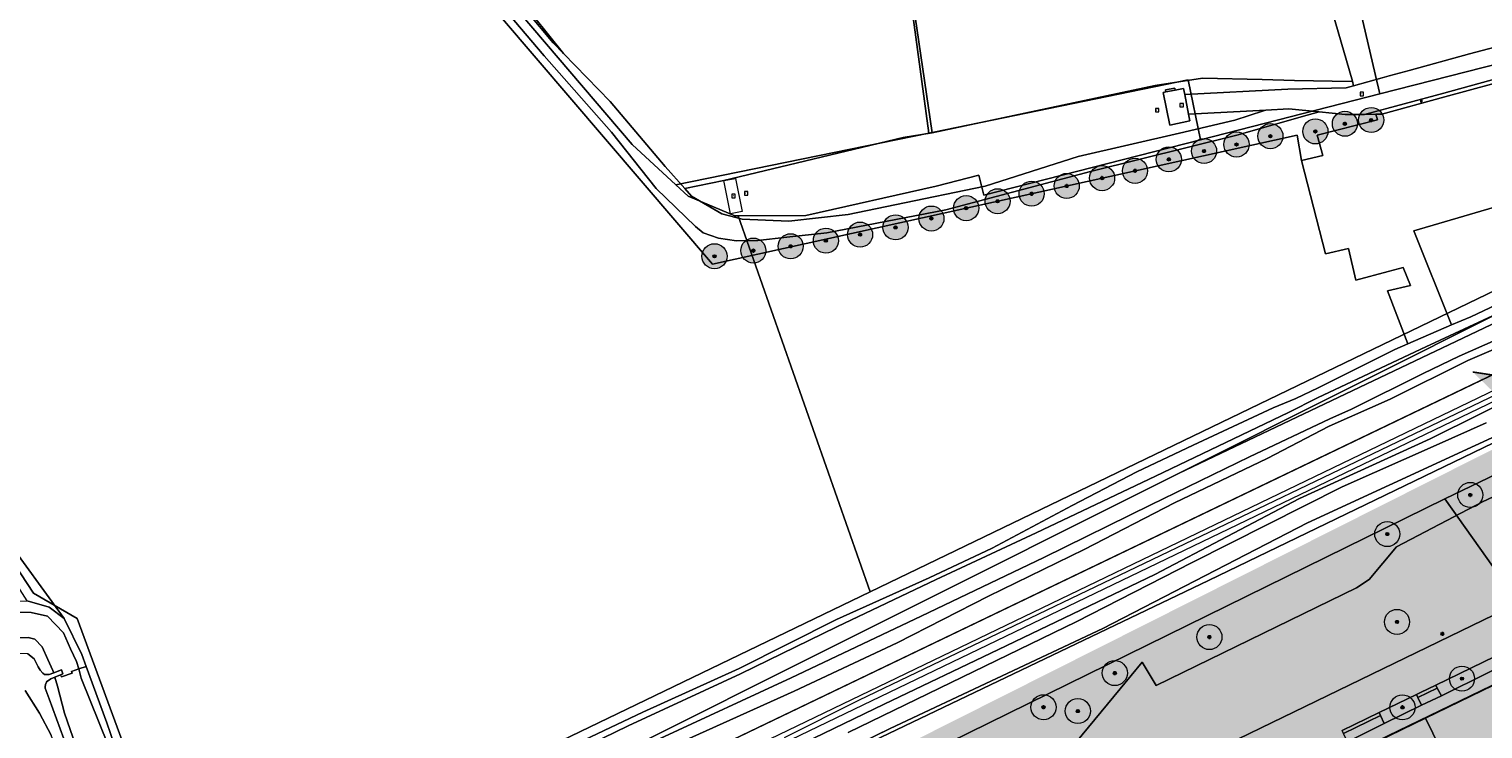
# Model space of a CAD drawing. Header units: millimetres. Extents: x 162876 to 168130, y 402614 to 405602.
# Tile 116 of 256: x 165189 to 165421, y 403830 to 403942. Entities that reach past the tile are written whole.
import ezdxf
from ezdxf.enums import TextEntityAlignment as Align

# ---------------------------------------------------------------- set-up
doc = ezdxf.new("R2010")
doc.units = ezdxf.units.MM
doc.linetypes.add('X-CA190022.004-UO-TXT_Tekst 1op200_v0.1$0$AL-DETAILS', pattern=[5.2, 2, -1.2, 2])
for name, color, linetype, lineweight in [('X-CA190022.004-UO-BGT_Ondergrond$0$GE_102_SHDMuurKleinerDan30cm_Grens_GEM', 253, 'Continuous', 9), ('X-CA190022.004-UO-BGT_Ondergrond$0$GE_201_SHDHek_Lijn_GEM', 253, 'X-CA190022.004-UO-BGT_Ondergrond$0$Hekwerk', 9), ('X-CA190022.004-UO-BGT_Ondergrond$0$GE_219_KWDStuw30cm_Lijn_GEM', 253, 'Continuous', 9), ('X-CA190022.004-UO-BGT_Ondergrond$0$GE_244_Taludlijn_Lijn_GEM', 253, 'Continuous', 9), ('X-CA190022.004-UO-BGT_Ondergrond$0$GE_251_SPRTrein_as_Lijn_GEM', 253, 'Continuous', 9), ('X-CA190022.004-UO-BGT_Ondergrond$0$GE_314_WGDRijbaanLokaleweg_Vlak_GEM', 253, 'Continuous', 9), ('X-CA190022.004-UO-BGT_Ondergrond$0$GE_317_WGDVoetpad_Vlak_GEM', 253, 'Continuous', 9), ('X-CA190022.004-UO-BGT_Ondergrond$0$GE_322_WGDInrit_Vlak_GEM', 253, 'Continuous', 9), ('X-CA190022.004-UO-BGT_Ondergrond$0$GE_366_OWGBerm_groenvoorziening_Vlak_GEM', 253, 'Continuous', 9), ('X-CA190022.004-UO-BGT_Ondergrond$0$GE_367_OWGBerm_groenvoorziening_grasenk_GEM', 253, 'Continuous', 9), ('X-CA190022.004-UO-BGT_Ondergrond$0$GE_401_OTDErf_Vlak_GEM', 253, 'Continuous', 9), ('X-CA190022.004-UO-BGT_Ondergrond$0$GE_407_OTDGeslotenverharding_cementbeton_Vlak_GEM', 253, 'Continuous', 9), ('X-CA190022.004-UO-BGT_Ondergrond$0$GE_457_BTDHoutwal_Vlak_GEM', 253, 'Continuous', 9), ('X-CA190022.004-UO-BGT_Ondergrond$0$GE_461_BTDGraslandoverig_Vlak_GEM', 253, 'Continuous', 9), ('X-CA190022.004-UO-BGT_Ondergrond$0$GE_470_BTDBoomteelt_Vlak_GEM', 253, 'Continuous', 9), ('X-CA190022.004-UO-BGT_Ondergrond$0$GE_471_BTDBouwland_Vlak_GEM', 253, 'Continuous', 9), ('X-CA190022.004-UO-BGT_Ondergrond$0$GE_476_BTDGraslandagrarisch_Vlak_GEM', 253, 'Continuous', 9), ('X-CA190022.004-UO-BGT_Ondergrond$0$GE_478_BTDGroenvoorziening_bosplantsoen_GEM', 253, 'Continuous', 9), ('X-CA190022.004-UO-BGT_Ondergrond$0$GE_504_WTDWaterloop_sloot_Vlak_GEM', 253, 'Continuous', 9), ('X-CA190022.004-UO-BGT_Ondergrond$0$GE_541_OWTOever_slootkant_Vlak_GEM', 253, 'Continuous', 9), ('X-CA190022.004-UO-BGT_Ondergrond$0$GE_646_OBWLagetrafo_Vlak_GEM', 253, 'Continuous', 9), ('X-CA190022.004-UO-BGT_Ondergrond$0$GE_861_PALLichtmast_Punt_GEM', 202, 'Continuous', 25), ('X-CA190022.004-UO-BGT_Ondergrond$0$GE_885_PutInspectieofRioolput_Punt_GEM', 253, 'Continuous', 9), ('X-CA190022.004-UO-BGT_Ondergrond$0$GE_886_PutKolk_Punt_GEM', 253, 'Continuous', 9), ('X-CA190022.004-UO-BGT_Ondergrond$0$N-WE-RI-PUT_INSPECTIE-S', 253, 'Continuous', 9), ('X-CA190022.004-UO-DWM_Beplanting_v0.1$0$B-WE-GR-BOOM-S AFKOMSTIG UIT BGT', 252, 'Continuous', 0), ('X-CA190022.004-UO-KAD_Percelen$0$B-WE-KG-GRENS_PERCEEL-GV', 150, 'Continuous', 9), ('X-CA190022.004-UO-TXT_Tekst 1op200_v0.1$0$X-XX-AL-VERWIJZING_DETAIL-G', 7, 'X-CA190022.004-UO-TXT_Tekst 1op200_v0.1$0$AL-DETAILS', 0)]:
    doc.layers.add(name, color=color, linetype=linetype, lineweight=lineweight)
doc.layers.add('X-CA190022.004-UO-DWM_Beplanting_v0.1$0$B-WE-GR-BOOM-S AFKOMSTIG UIT BOMENBESTAND GEMEENTE', color=252, linetype='Continuous')
doc.layers.add('X-CA190022.004-UO-TXT_Tekst 1op200_v0.1$0$X-XX-AL-VERWIJZING-V', color=253, linetype='Continuous', lineweight=0, transparency=0.4)
doc.styles.add('X-CA190022.004-UO-BGT_Ondergrond$0$NLCS-ISO', font='NLCS-ISO.ttf')
doc.linetypes.add('X-CA190022.004-UO-BGT_Ondergrond$0$Hekwerk', pattern='A,5,-1.5,[2,dgnlstyle-Veghel.shx,S=0.007937,R=0,X=0,Y=0],-1.5', length=8)

# ---------------------------------------------------------------- blocks, each defined once
blk = doc.blocks.new('X-CA190022.004-UO-BGT_Ondergrond$0$SRI-KOLK-SO')
at = {"color": 0, "linetype": 'ByBlock', "lineweight": 18}
blk.add_lwpolyline([(-1.125, -1.125), (1.125, -1.125), (1.125, 1.125), (-1.125, 1.125)], close=True, dxfattribs=at)
at = {"color": 0, "linetype": 'ByBlock', "lineweight": 18, "style": 'X-CA190022.004-UO-BGT_Ondergrond$0$NLCS-ISO'}
blk.add_text('k', height=1.5, dxfattribs=at).set_placement((0, 0), align=Align.MIDDLE_CENTER)
blk = doc.blocks.new('X-CA190022.004-UO-BGT_Ondergrond$0$IMGEOKolk')
at = {"xscale": 5, "yscale": 5, "zscale": 5}
blk.add_blockref('X-CA190022.004-UO-BGT_Ondergrond$0$SRI-KOLK-SO', (0, 0), dxfattribs=at)
blk = doc.blocks.new('X-CA190022.004-UO-BGT_Ondergrond$0$N-SIE-WEG_LICHTMAST-SO')
h = blk.add_hatch(color=256)
h.paths.add_polyline_path([(1.2, 0.5, 0.658505), (-1.2, 0.5)])
h.paths.add_polyline_path([(-1.2, -0.5, 0.658505), (1.2, -0.5)])
at = {"flags": 128}
for points in [[(-2.2, 1.3), (-1.1, 0.6)], [(-1.2, 0.5), (1.2, 0.5)], [(0, 1.3), (0, 2.5)], [(1.1, 0.6), (2.2, 1.3)], [(-2.2, -1.3), (-1.1, -0.6)], [(-1.2, -0.5), (1.2, -0.5)], [(0, -1.3), (0, -2.5)], [(2.2, -1.3), (1.1, -0.6)]]:
    blk.add_lwpolyline(points, dxfattribs=at)
at = {"ltscale": 0.5}
blk.add_circle((0, 0), 1.27, dxfattribs=at)
at = {"style": 'X-CA190022.004-UO-BGT_Ondergrond$0$NLCS-ISO'}
blk.add_attdef('TYPE', text='', height=1.8, dxfattribs=at).set_placement((0, 2.5), align=Align.BOTTOM_CENTER)
blk = doc.blocks.new('X-CA190022.004-UO-BGT_Ondergrond$0$IMGEOLichtmastpaal')
at = {"xscale": 5, "yscale": 5, "zscale": 5}
blk.add_blockref('X-CA190022.004-UO-BGT_Ondergrond$0$N-SIE-WEG_LICHTMAST-SO', (0, 6.4), dxfattribs=at)
blk = doc.blocks.new('X-CA190022.004-UO-BGT_Ondergrond$0$SRI-PUT_INSPECTIEPUT_RIOOLPUT-SO')
at = {"color": 0, "linetype": 'ByBlock', "lineweight": 18}
blk.add_lwpolyline([(-1.12, -1.12), (1.12, -1.12), (1.12, 1.12), (-1.12, 1.12)], close=True, dxfattribs=at)
at = {"color": 0, "linetype": 'ByBlock', "lineweight": 18, "style": 'X-CA190022.004-UO-BGT_Ondergrond$0$NLCS-ISO'}
blk.add_text('r', height=1.5, dxfattribs=at).set_placement((0, 0.28), align=Align.MIDDLE_CENTER)
blk = doc.blocks.new('X-CA190022.004-UO-BGT_Ondergrond$0$IMGEOInspectierioolput')
at = {"layer": 'X-CA190022.004-UO-BGT_Ondergrond$0$N-WE-RI-PUT_INSPECTIE-S', "xscale": 10, "yscale": 10, "zscale": 10}
blk.add_blockref('X-CA190022.004-UO-BGT_Ondergrond$0$SRI-PUT_INSPECTIEPUT_RIOOLPUT-SO', (0, 0), dxfattribs=at)
blk = doc.blocks.new('X-CA190022.004-UO-DWM_Beplanting_v0.1$0$SGR-BOOM_01-SO')
at = {"linetype": 'ByBlock', "lineweight": 18}
h = blk.add_hatch(color=0, dxfattribs=at)
h.dxf.hatch_style = 1
edge = h.paths.add_edge_path()
edge.add_arc((0, 0), 0.25, 0, 360)
at = {"color": 0, "linetype": 'ByBlock', "lineweight": 18}
for radius in [2, 0.25]:
    blk.add_circle((0, 0), radius, dxfattribs=at)
blk = doc.blocks.new('X-CA190022.004-UO-DWM_Beplanting_v0.1$0$IMGEOBoom')
at = {"transparency": 33554457}
h = blk.add_hatch(color=256, dxfattribs=at)
h.dxf.hatch_style = 1
edge = h.paths.add_edge_path()
edge.add_arc((0, 0), 100, 0, 360)
edge = h.paths.add_edge_path(flags=17)
edge.add_arc((0, 0), 12.5, 0, 360)
h = blk.add_hatch()
h.set_pattern_fill('ANGLE', color=256)
h.set_pattern_definition([(0, (0, 0), (0, 6.985), [5.08, -1.905]), (90, (0, 0), (-6.985, 4e-16), [5.08, -1.905])])
edge = h.paths.add_edge_path(flags=17)
edge.add_arc((0, 0), 12.5, 0, 360)
at = {"xscale": 50, "yscale": 50, "zscale": 50}
blk.add_blockref('X-CA190022.004-UO-DWM_Beplanting_v0.1$0$SGR-BOOM_01-SO', (0, 0), dxfattribs=at)

msp = doc.modelspace()

# ---------------------------------------------------------------- hatches: boundary and pattern name
at = {"layer": 'X-CA190022.004-UO-TXT_Tekst 1op200_v0.1$0$X-XX-AL-VERWIJZING-V'}
h = msp.add_hatch(color=256, dxfattribs=at)
h.dxf.hatch_style = 1
h.paths.add_polyline_path([(165464.919, 403840.427), (165429.383, 403874.578), (165436.637, 403882.126), (165438.662, 403884.233), (165419.079, 403887.244), (165428.612, 403878.083), (165285.905, 403806.186), (165302.209, 403758.452)])

# ---------------------------------------------------------------- linework, layer by layer
at = {"layer": 'X-CA190022.004-UO-BGT_Ondergrond$0$GE_102_SHDMuurKleinerDan30cm_Grens_GEM'}
for p, q in [((165192.288, 403838.987), (165192.984, 403839.253)), ((165193.168, 403838.601), (165192.521, 403838.343)), ((165192.984, 403839.253), (165194.227, 403839.728)), ((165194.095, 403838.97), (165193.168, 403838.601)), ((165194.453, 403839.113), (165194.095, 403838.97)), ((165194.227, 403839.728), (165194.453, 403839.113))]:
    msp.add_line(p, q, dxfattribs=at)
at = {"layer": 'X-CA190022.004-UO-BGT_Ondergrond$0$GE_201_SHDHek_Lijn_GEM'}
for p, q in [((165368.493, 403932.905), (165332.988, 403925.394)), ((165376.058, 403934.073), (165368.493, 403932.905)), ((165385.557, 403933.845), (165376.058, 403934.073)), ((165390.71, 403933.721), (165385.557, 403933.845)), ((165399.738, 403933.561), (165390.71, 403933.721)), ((165399.944, 403933.627), (165399.738, 403933.561))]:
    msp.add_line(p, q, dxfattribs=at)
at = {"layer": 'X-CA190022.004-UO-BGT_Ondergrond$0$GE_219_KWDStuw30cm_Lijn_GEM'}
msp.add_line((165195.909, 403839.234), (165194.206, 403838.658), dxfattribs=at)
at = {"layer": 'X-CA190022.004-UO-BGT_Ondergrond$0$GE_244_Taludlijn_Lijn_GEM'}
for p, q in [((165207.914, 403783.806), (165464.701, 403907.211)), ((165392.748, 403863.197), (165432.514, 403881.549)), ((165360.157, 403846.345), (165392.748, 403863.197)), ((165326.253, 403830.4), (165360.157, 403846.345)), ((165299.601, 403817.378), (165326.253, 403830.4))]:
    msp.add_line(p, q, dxfattribs=at)
at = {"layer": 'X-CA190022.004-UO-BGT_Ondergrond$0$GE_251_SPRTrein_as_Lijn_GEM'}
for p, q in [((165206.967, 403780.505), (165459.506, 403902.202)), ((165207.634, 403779.154), (165460.152, 403900.711)), ((165403.135, 403874.178), (165451.665, 403897.599)), ((165321.41, 403834.969), (165403.135, 403874.178)), ((165309.412, 403828.969), (165321.41, 403834.969))]:
    msp.add_line(p, q, dxfattribs=at)
at = {"layer": 'X-CA190022.004-UO-BGT_Ondergrond$0$GE_314_WGDRijbaanLokaleweg_Vlak_GEM', "flags": 128}
for points in [[(165264.421, 403949.536), (165272.576, 403939.728), (165274.238, 403938.013), (165281.656, 403930.36), (165290.404, 403920.021), (165293.547, 403916.502), (165294.624, 403915.297), (165299.435, 403912.463), (165302.706, 403911.599), (165310.148, 403911.282), (165319.556, 403912.364), (165327.031, 403913.864), (165341.403, 403916.842), (165356.205, 403921.574), (165372.367, 403925.292), (165381.184, 403927.389), (165385.777, 403928.883), (165386.129, 403928.998), (165389.788, 403929.189), (165394.617, 403928.716), (165392.711, 403928.173), (165381.49, 403924.974), (165358.194, 403919.178), (165335.168, 403913.116), (165316.158, 403909.411), (165309.785, 403908.759), (165305.186, 403908.183), (165301.807, 403908.165), (165298.897, 403908.57), (165296.472, 403909.433), (165295.26, 403910.439), (165288.991, 403916.475), (165281.894, 403925.454), (165271.142, 403937.654), (165260.913, 403949.735)], [(165426.38, 403934.299), (165414.643, 403931.119), (165404.594, 403928.355), (165403.69, 403928.34), (165403.64, 403928.339), (165401.842, 403928.309), (165414.477, 403931.707), (165426.242, 403934.916), (165445.647, 403940.165), (165445.37, 403939.795), (165445.072, 403939.397), (165443.261, 403938.931), (165439.884, 403937.993), (165432.929, 403936.1), (165426.38, 403934.299)], [(165426.242, 403934.916), (165414.477, 403931.707), (165401.842, 403928.309), (165401.321, 403928.3), (165398.766, 403928.31), (165394.617, 403928.716), (165389.788, 403929.189), (165386.129, 403928.998), (165373.83, 403928.354), (165373.21, 403931.501), (165389.632, 403932.317), (165398.918, 403932.547), (165400.08, 403932.865), (165404.654, 403934.115), (165405.773, 403934.44), (165408.973, 403935.331), (165418.574, 403937.942), (165422.646, 403939.045)], [(165310.202, 403787.211), (165310.008, 403787.114), (165308.254, 403786.237), (165297.275, 403780.744), (165296.379, 403780.296), (165295.456, 403779.834), (165294.562, 403779.387), (165268.62, 403766.41), (165265.86, 403765.029), (165252.758, 403758.475), (165252.57, 403758.381), (165246.135, 403755.162), (165246.096, 403755.142), (165234.414, 403749.298), (165231.732, 403754.658), (165317.94, 403797.77), (165450.872, 403862.295)], [(165428.309, 403844.631), (165413.209, 403837.305), (165410.8, 403836.137), (165410.141, 403835.817), (165404.196, 403832.933), (165398.286, 403830.065)]]:
    msp.add_lwpolyline(points, dxfattribs=at)
at = {"layer": 'X-CA190022.004-UO-BGT_Ondergrond$0$GE_317_WGDVoetpad_Vlak_GEM', "flags": 128}
for points in [[(165293.243, 403818.777), (165325.329, 403834.292), (165343.545, 403843.011), (165368.435, 403854.932), (165391.509, 403867.064), (165412.295, 403876.591), (165436.153, 403888.417)], [(165421.232, 403879.128), (165413.3, 403875.583), (165398.279, 403868.914), (165374.417, 403856.853), (165355.936, 403847.398)], [(165325.738, 403794.868), (165326.857, 403795.411), (165327.621, 403793.735), (165339.98, 403799.513), (165347.094, 403803.171), (165362.648, 403810.66), (165366.049, 403812.297), (165380.865, 403819.26), (165399.129, 403828.253), (165404.983, 403831.214), (165410.955, 403834.139), (165414.101, 403835.622), (165429.088, 403843.027), (165436.132, 403846.493), (165454.828, 403855.568), (165455.146, 403855.716), (165454.377, 403857.324), (165455.396, 403857.728), (165456.783, 403858.278)], [(165456.61, 403853.94), (165400.609, 403826.814), (165366.847, 403810.46), (165328.86, 403792.06), (165322.601, 403789.029)], [(165355.936, 403847.398), (165319.561, 403829.744)]]:
    msp.add_lwpolyline(points, dxfattribs=at)
at = {"layer": 'X-CA190022.004-UO-BGT_Ondergrond$0$GE_322_WGDInrit_Vlak_GEM', "flags": 128}
for points in [[(165413.449, 403836.852), (165410.365, 403835.356), (165410.141, 403835.817), (165410.8, 403836.137), (165413.209, 403837.305), (165413.449, 403836.852)], [(165414.101, 403835.622), (165410.955, 403834.139), (165410.365, 403835.356), (165413.449, 403836.852), (165414.101, 403835.622)], [(165404.404, 403832.478), (165398.496, 403829.613), (165398.286, 403830.065), (165404.196, 403832.933), (165404.404, 403832.478)], [(165404.983, 403831.214), (165399.129, 403828.253), (165398.496, 403829.613), (165404.404, 403832.478), (165404.983, 403831.214)]]:
    msp.add_lwpolyline(points, dxfattribs=at)
at = {"layer": 'X-CA190022.004-UO-BGT_Ondergrond$0$GE_366_OWGBerm_groenvoorziening_Vlak_GEM', "flags": 128}
for points in [[(165429.088, 403843.027), (165414.101, 403835.622), (165413.449, 403836.852), (165413.209, 403837.305), (165428.309, 403844.631), (165428.534, 403844.167), (165429.088, 403843.027)], [(165410.955, 403834.139), (165404.983, 403831.214), (165404.404, 403832.478), (165404.196, 403832.933), (165410.141, 403835.817), (165410.365, 403835.356), (165410.955, 403834.139)]]:
    msp.add_lwpolyline(points, dxfattribs=at)
at = {"layer": 'X-CA190022.004-UO-BGT_Ondergrond$0$GE_367_OWGBerm_groenvoorziening_grasenk_GEM', "flags": 128}
for points in [[(165260.913, 403949.735), (165271.142, 403937.654), (165281.894, 403925.454), (165288.991, 403916.475), (165295.26, 403910.439), (165296.472, 403909.433), (165298.897, 403908.57), (165301.807, 403908.165), (165305.186, 403908.183), (165309.785, 403908.759), (165316.158, 403909.411), (165335.168, 403913.116), (165358.194, 403919.178), (165381.49, 403924.974), (165392.711, 403928.173), (165394.617, 403928.716), (165398.766, 403928.31), (165401.321, 403928.3), (165401.842, 403928.309), (165403.64, 403928.339), (165403.927, 403927.453), (165394.293, 403924.983), (165395.228, 403921.753), (165391.829, 403920.945), (165391.101, 403925.019), (165297.988, 403904.419), (165247.125, 403963.884)], [(165293.243, 403818.777), (165284.196, 403814.846), (165255.308, 403799.755), (165247.366, 403795.437), (165241.242, 403792.881), (165230.972, 403787.816), (165218.964, 403782.861), (165213.949, 403780.601), (165208.313, 403777.778), (165207.932, 403778.55), (165207.634, 403779.154), (165206.967, 403780.505), (165206.793, 403780.855), (165205.831, 403782.805), (165207.914, 403783.806), (165464.701, 403907.211), (165473.164, 403911.845), (165493.413, 403921.777), (165496.769, 403924.303), (165499.833, 403927.674), (165503.305, 403931.968)], [(165503.305, 403931.968), (165499.833, 403927.674), (165496.769, 403924.303), (165493.413, 403921.777), (165473.164, 403911.845), (165464.701, 403907.211), (165207.914, 403783.806)], [(165466.261, 403885.063), (165462.062, 403883.216), (165460.702, 403891.202), (165460.119, 403894.625), (165460.137, 403897.876), (165460.145, 403899.354), (165448.387, 403893.737), (165436.153, 403888.417), (165412.295, 403876.591), (165391.509, 403867.064), (165368.435, 403854.932), (165343.545, 403843.011), (165325.329, 403834.292), (165293.243, 403818.777)], [(165293.207, 403828.305), (165310.981, 403836.343), (165327.383, 403844.066), (165341.931, 403851.497), (165357.167, 403858.964), (165371.599, 403866.37), (165386.338, 403873.467), (165396.217, 403878.581), (165405.934, 403882.882), (165418.322, 403889.087), (165427.369, 403892.934)], [(165432.514, 403881.549), (165392.748, 403863.197), (165360.157, 403846.345), (165326.253, 403830.4), (165299.601, 403817.378)], [(165319.561, 403829.744), (165355.936, 403847.398), (165374.417, 403856.853), (165398.279, 403868.914), (165413.3, 403875.583), (165421.232, 403879.128)], [(165354.835, 403826.928), (165362.934, 403836.714), (165366.44, 403840.952), (165368.637, 403837.257), (165400.555, 403852.843), (165402.624, 403854.155), (165406.946, 403859.353), (165420.653, 403866.529), (165435.255, 403873.401)], [(165458.165, 403865.835), (165453.492, 403863.567), (165450.872, 403862.295), (165317.94, 403797.77), (165231.732, 403754.658), (165230.844, 403754.214), (165229.928, 403753.755), (165229.746, 403753.668)], [(165188.868, 403842.294), (165189.9, 403841.506), (165190.504, 403840.208), (165190.83, 403839.704), (165191.235, 403839.233), (165191.502, 403839.007), (165192.288, 403838.987), (165192.984, 403839.253), (165194.227, 403839.728), (165194.453, 403839.113), (165194.095, 403838.97), (165193.168, 403838.601), (165192.521, 403838.343), (165191.866, 403837.818), (165191.835, 403837.761), (165191.805, 403837.702), (165191.778, 403837.643), (165191.752, 403837.582), (165191.729, 403837.521), (165191.707, 403837.458), (165191.688, 403837.394), (165191.672, 403837.33), (165191.657, 403837.266), (165191.645, 403837.201), (165191.636, 403837.135), (165191.628, 403837.07), (165191.623, 403837.004), (165191.621, 403836.938), (165191.621, 403836.873), (165191.623, 403836.808), (165192.289, 403835.106), (165195.197, 403827.174)], [(165207.914, 403783.806), (165205.088, 403785.059), (165203.501, 403786.527), (165201.159, 403791.806), (165199.334, 403798.275), (165196.992, 403807.562), (165195.841, 403813.078), (165195.365, 403817.96), (165194.69, 403823.556), (165192.56, 403829.364), (165190.734, 403832.856), (165188.459, 403836.481)]]:
    msp.add_lwpolyline(points, dxfattribs=at)
at = {"layer": 'X-CA190022.004-UO-BGT_Ondergrond$0$GE_401_OTDErf_Vlak_GEM', "flags": 128}
for points in [[(165422.646, 403939.045), (165418.574, 403937.942), (165408.973, 403935.331), (165405.773, 403934.44), (165404.654, 403934.115), (165400.08, 403932.865), (165399.944, 403933.627), (165380.602, 404000.234)], [(165454.087, 403922.754), (165409.739, 403909.722), (165415.735, 403894.733), (165408.775, 403891.707), (165405.536, 403900.166), (165409.189, 403901.053), (165408.006, 403903.892), (165405.606, 403903.245), (165400.46, 403901.858), (165399.3, 403906.91), (165395.664, 403906.076), (165391.829, 403920.945), (165395.228, 403921.753), (165394.293, 403924.983), (165403.927, 403927.453), (165403.64, 403928.339), (165403.69, 403928.34), (165404.594, 403928.355), (165414.643, 403931.119), (165426.38, 403934.299)], [(165456.61, 403853.94), (165460.148, 403852.164), (165462.301, 403841.619), (165481.356, 403755.59), (165481.746, 403753.829), (165480.17, 403751.51), (165479.488, 403751.348), (165475.327, 403750.358), (165458.109, 403746.262), (165446.436, 403743.485), (165411.175, 403735.097), (165405.018, 403733.632), (165371.994, 403725.776), (165359.274, 403722.75), (165350.15, 403720.58), (165346.27, 403723.08), (165326.91, 403787.77), (165328.86, 403792.06), (165366.847, 403810.46), (165400.609, 403826.814), (165456.61, 403853.94)]]:
    msp.add_lwpolyline(points, dxfattribs=at)
at = {"layer": 'X-CA190022.004-UO-BGT_Ondergrond$0$GE_407_OTDGeslotenverharding_cementbeton_Vlak_GEM', "flags": 128}
for points in [[(165373.21, 403931.501), (165373.83, 403928.354), (165374.047, 403927.263), (165370.819, 403926.601), (165369.761, 403931.813), (165370.223, 403931.904), (165371.682, 403932.188), (165373.016, 403932.449), (165373.21, 403931.501)], [(165301.619, 403918.1), (165302.707, 403912.81), (165300.856, 403912.431), (165299.788, 403917.743), (165301.619, 403918.1)]]:
    msp.add_lwpolyline(points, dxfattribs=at)
at = {"layer": 'X-CA190022.004-UO-BGT_Ondergrond$0$GE_457_BTDHoutwal_Vlak_GEM', "flags": 128}
msp.add_lwpolyline([(165145.878, 403911.3), (165159.163, 403901.762), (165168.537, 403888.061), (165184.954, 403861.304), (165194.655, 403847.933), (165192.276, 403849.745), (165188.786, 403850.773), (165157.659, 403899.546), (165144.429, 403909.6), (165145.878, 403911.3)], dxfattribs=at)
at = {"layer": 'X-CA190022.004-UO-BGT_Ondergrond$0$GE_461_BTDGraslandoverig_Vlak_GEM', "flags": 128}
for points in [[(165262.284, 403952.933), (165274.238, 403938.013), (165272.576, 403939.728), (165264.421, 403949.536)], [(165372.367, 403925.292), (165356.205, 403921.574), (165341.403, 403916.842), (165327.031, 403913.864), (165319.556, 403912.364), (165310.148, 403911.282), (165302.706, 403911.599), (165299.435, 403912.463), (165294.624, 403915.297), (165293.547, 403916.502), (165299.788, 403917.743), (165328.346, 403924.622), (165332.988, 403925.394), (165368.493, 403932.905), (165376.058, 403934.073), (165385.557, 403933.845), (165390.71, 403933.721), (165399.738, 403933.561), (165399.944, 403933.627), (165400.08, 403932.865), (165398.918, 403932.547), (165389.632, 403932.317), (165373.21, 403931.501), (165373.016, 403932.449), (165371.682, 403932.188), (165371.632, 403932.47), (165370.15, 403932.205), (165370.223, 403931.904), (165369.761, 403931.813), (165370.819, 403926.601), (165374.047, 403927.263), (165373.83, 403928.354), (165386.129, 403928.998), (165385.777, 403928.883), (165381.184, 403927.389), (165372.367, 403925.292)], [(165299.788, 403917.743), (165301.619, 403918.1), (165302.707, 403912.81), (165300.856, 403912.431), (165299.788, 403917.743)], [(165188.459, 403836.481), (165190.734, 403832.856), (165192.56, 403829.364)]]:
    msp.add_lwpolyline(points, dxfattribs=at)
at = {"layer": 'X-CA190022.004-UO-BGT_Ondergrond$0$GE_470_BTDBoomteelt_Vlak_GEM', "flags": 128}
msp.add_lwpolyline([(165359.703, 404002.821), (165368.855, 404005.102), (165371.395, 403997.588), (165380.602, 404000.234), (165399.944, 403933.627), (165399.738, 403933.561), (165390.71, 403933.721), (165385.557, 403933.845), (165376.058, 403934.073), (165368.493, 403932.905), (165332.988, 403925.394), (165323.308, 403991.416), (165359.703, 404002.821)], dxfattribs=at)
at = {"layer": 'X-CA190022.004-UO-BGT_Ondergrond$0$GE_471_BTDBouwland_Vlak_GEM', "flags": 128}
msp.add_lwpolyline([(165323.308, 403991.416), (165332.988, 403925.394), (165328.346, 403924.622), (165299.788, 403917.743), (165293.547, 403916.502), (165290.404, 403920.021), (165281.656, 403930.36), (165274.238, 403938.013), (165262.284, 403952.933)], dxfattribs=at)
at = {"layer": 'X-CA190022.004-UO-BGT_Ondergrond$0$GE_476_BTDGraslandagrarisch_Vlak_GEM', "flags": 128}
for points in [[(165170.968, 403968.241), (165223.065, 403963.012), (165229.672, 403965.629), (165232.789, 403969.12), (165240.269, 403968.621), (165247.125, 403963.884), (165297.988, 403904.419), (165391.101, 403925.019), (165391.829, 403920.945), (165395.664, 403906.076), (165399.3, 403906.91), (165400.46, 403901.858), (165405.606, 403903.245), (165408.006, 403903.892), (165409.189, 403901.053), (165405.536, 403900.166), (165408.775, 403891.707)], [(165435.027, 403903.751), (165418.774, 403896.054), (165415.735, 403894.733), (165409.739, 403909.722), (165454.087, 403922.754)], [(165408.775, 403891.707), (165406.69, 403890.801), (165394.485, 403884.69), (165390.939, 403883.016), (165387.312, 403881.515), (165374.571, 403875.575), (165365.565, 403871.303), (165355.289, 403865.97), (165342.528, 403859.177), (165332.496, 403854.409), (165317.735, 403847.756), (165302.189, 403839.958), (165286.839, 403833), (165270.313, 403825.141)], [(165204.351, 403822.787), (165201.43, 403831.316), (165198.177, 403840.306), (165197.489, 403842.205), (165194.655, 403847.933), (165184.954, 403861.304)]]:
    msp.add_lwpolyline(points, dxfattribs=at)
at = {"layer": 'X-CA190022.004-UO-BGT_Ondergrond$0$GE_478_BTDGroenvoorziening_bosplantsoen_GEM', "flags": 128}
for points in [[(165299.601, 403817.378), (165326.253, 403830.4), (165360.157, 403846.345), (165392.748, 403863.197), (165432.514, 403881.549)], [(165435.255, 403873.401), (165420.653, 403866.529), (165406.946, 403859.353), (165402.624, 403854.155), (165400.555, 403852.843), (165368.637, 403837.257), (165366.44, 403840.952)], [(165366.44, 403840.952), (165362.934, 403836.714), (165354.835, 403826.928)]]:
    msp.add_lwpolyline(points, dxfattribs=at)
at = {"layer": 'X-CA190022.004-UO-BGT_Ondergrond$0$GE_504_WTDWaterloop_sloot_Vlak_GEM', "flags": 128}
for points in [[(165196.976, 403839.889), (165197.383, 403838.449), (165201.642, 403827.735), (165204.951, 403817.636), (165209.399, 403805.955), (165211.911, 403801.66), (165213.317, 403800.413), (165214.511, 403799.743), (165217.322, 403799.28), (165218.276, 403799.21), (165219.449, 403799.478), (165224.209, 403801.476), (165252.205, 403814.913), (165268.282, 403822.912), (165284.53, 403830.827), (165302.427, 403839.131), (165317.766, 403846.622), (165333.626, 403854.136), (165349.516, 403861.577), (165368.563, 403870.62), (165389.757, 403880.801), (165394.37, 403883.117), (165410.855, 403890.87), (165432.998, 403901.193)], [(165428.723, 403894.968), (165416.964, 403889.751), (165411.186, 403887.025), (165399.808, 403881.291), (165396.322, 403879.788), (165383.527, 403873.709), (165367.811, 403866.078), (165350.751, 403857.664), (165331.238, 403848.312), (165310.504, 403838.499), (165289.65, 403828.833)], [(165186.611, 403848.951), (165189.378, 403848.899), (165192.023, 403848.326), (165194.548, 403845.677), (165195.677, 403843.08), (165196.634, 403841.1), (165196.976, 403839.889)], [(165196.976, 403839.889), (165195.816, 403839.496), (165195.909, 403839.234), (165194.206, 403838.658), (165194.095, 403838.97), (165194.453, 403839.113), (165194.227, 403839.728), (165192.984, 403839.253), (165192.866, 403839.669), (165192.027, 403841.405), (165191.15, 403843.423), (165189.968, 403844.663), (165188.911, 403844.892)], [(165199.157, 403819.98), (165194.729, 403832.857), (165193.576, 403837.158), (165193.168, 403838.601), (165194.095, 403838.97), (165194.206, 403838.658), (165195.909, 403839.234), (165195.816, 403839.496), (165196.976, 403839.889)]]:
    msp.add_lwpolyline(points, dxfattribs=at)
at = {"layer": 'X-CA190022.004-UO-BGT_Ondergrond$0$GE_541_OWTOever_slootkant_Vlak_GEM', "flags": 128}
for points in [[(165408.775, 403891.707), (165415.735, 403894.733), (165418.774, 403896.054), (165435.027, 403903.751)], [(165432.998, 403901.193), (165410.855, 403890.87), (165394.37, 403883.117), (165389.757, 403880.801), (165368.563, 403870.62), (165349.516, 403861.577), (165333.626, 403854.136), (165317.766, 403846.622), (165302.427, 403839.131), (165284.53, 403830.827), (165268.282, 403822.912)], [(165289.65, 403828.833), (165310.504, 403838.499), (165331.238, 403848.312), (165350.751, 403857.664), (165367.811, 403866.078), (165383.527, 403873.709), (165396.322, 403879.788), (165399.808, 403881.291), (165411.186, 403887.025), (165416.964, 403889.751), (165428.723, 403894.968)], [(165270.313, 403825.141), (165286.839, 403833), (165302.189, 403839.958), (165317.735, 403847.756), (165332.496, 403854.409), (165342.528, 403859.177), (165355.289, 403865.97), (165365.565, 403871.303), (165374.571, 403875.575), (165387.312, 403881.515), (165390.939, 403883.016), (165394.485, 403884.69), (165406.69, 403890.801), (165408.775, 403891.707)], [(165427.369, 403892.934), (165418.322, 403889.087), (165405.934, 403882.882), (165396.217, 403878.581), (165386.338, 403873.467), (165371.599, 403866.37), (165357.167, 403858.964), (165341.931, 403851.497), (165327.383, 403844.066), (165310.981, 403836.343), (165293.207, 403828.305)], [(165194.655, 403847.933), (165197.489, 403842.205), (165198.177, 403840.306), (165196.976, 403839.889), (165196.634, 403841.1), (165195.677, 403843.08), (165194.548, 403845.677), (165192.023, 403848.326), (165189.378, 403848.899), (165186.611, 403848.951), (165183.278, 403848.334), (165182.867, 403848.304), (165181.786, 403846.852), (165180.92, 403846.59), (165180.272, 403846.394), (165181.117, 403843.601), (165180.549, 403844.639), (165180.222, 403846.047), (165179.981, 403847.082), (165180.551, 403848.667), (165184.934, 403850.6), (165188.786, 403850.773), (165192.276, 403849.745), (165194.655, 403847.933)], [(165181.246, 403843.366), (165183.586, 403844.074), (165186.942, 403844.929), (165188.911, 403844.892), (165189.968, 403844.663), (165191.15, 403843.423), (165192.027, 403841.405), (165192.866, 403839.669), (165192.984, 403839.253), (165192.288, 403838.987), (165191.502, 403839.007), (165191.235, 403839.233), (165190.83, 403839.704), (165190.504, 403840.208), (165189.9, 403841.506), (165188.868, 403842.294), (165185.886, 403842.419), (165182.804, 403842.049), (165181.708, 403842.522), (165181.246, 403843.366)], [(165201.642, 403827.735), (165197.383, 403838.449), (165196.976, 403839.889), (165198.177, 403840.306), (165201.43, 403831.316), (165204.351, 403822.787)], [(165195.197, 403827.174), (165192.289, 403835.106), (165191.623, 403836.808), (165191.621, 403836.873), (165191.621, 403836.938), (165191.623, 403837.004), (165191.628, 403837.07), (165191.636, 403837.135), (165191.645, 403837.201), (165191.657, 403837.266), (165191.672, 403837.33), (165191.688, 403837.394), (165191.707, 403837.458), (165191.729, 403837.521), (165191.752, 403837.582), (165191.778, 403837.643), (165191.805, 403837.702), (165191.835, 403837.761), (165191.866, 403837.818), (165192.521, 403838.343), (165193.168, 403838.601), (165193.576, 403837.158), (165194.729, 403832.857), (165199.157, 403819.98)]]:
    msp.add_lwpolyline(points, dxfattribs=at)
at = {"layer": 'X-CA190022.004-UO-BGT_Ondergrond$0$GE_646_OBWLagetrafo_Vlak_GEM', "flags": 128}
msp.add_lwpolyline([(165370.223, 403931.904), (165370.15, 403932.205), (165371.632, 403932.47), (165371.682, 403932.188), (165370.223, 403931.904)], dxfattribs=at)
at = {"layer": 'X-CA190022.004-UO-KAD_Percelen$0$B-WE-KG-GRENS_PERCEEL-GV', "flags": 128}
for points in [[(165332.442, 403925.33), (165323.55, 403990.91), (165313.98, 404093.51), (165313.44, 404099.16), (165300.5, 404098.85), (165291.04, 404095.96), (165270.78, 404081.4), (165258.04, 404068.29), (165245.73, 404051.11), (165237.56, 404028.58), (165241.43, 403989.38), (165250.16, 403971.34), (165257.54, 403955.9), (165285.14, 403923.49), (165292.14, 403917.077)], [(165404.32, 403931.58), (165403.6, 403934.52), (165386.55, 404007.68), (165384.1, 404010.2), (165379.183, 404008.633), (165323.55, 403990.91), (165332.442, 403925.33), (165333.239, 403925.494), (165373.779, 403933.809), (165375.738, 403924.264)], [(165391.31, 404002.58), (165386.55, 404007.68), (165403.6, 403934.52), (165404.32, 403931.58), (165440.17, 403940.75), (165438.74, 403943.39), (165431.69, 403956.38), (165433.59, 403957.45)], [(165235.09, 403972.87), (165235.48, 403970.98), (165224.8, 403961.76), (165163.18, 403968.04), (165128.08, 403946.12), (165189.77, 403851.96), (165196.73, 403847.93), (165211.94, 403806.63), (165215.14, 403802.41), (165220.21, 403802.55), (165323.1, 403852.205), (165302.032, 403912.162), (165301.54, 403912.16), (165294.09, 403915.29), (165292.14, 403917.077), (165285.14, 403923.49), (165257.54, 403955.9), (165250.16, 403971.34)], [(165302.032, 403912.162), (165323.1, 403852.205), (165489.46, 403932.49), (165497.079, 403937.449), (165494.566, 403939.736), (165500.126, 403945.838), (165489.71, 403955.04), (165441.61, 403941.12), (165440.17, 403940.75), (165404.32, 403931.58), (165375.738, 403924.264), (165341.22, 403915.43), (165340.41, 403918.62), (165333.59, 403916.86), (165312.86, 403912.2)], [(165513.006, 403935.006), (165507.8, 403939), (165372.327, 403871.117), (165504.764, 403934.187), (165505.996, 403931.629)], [(165198.984, 403783.721), (165203.794, 403770.499), (165219.371, 403778.022), (165261.19, 403798.093), (165312.395, 403823.042), (165377.01, 403853.973), (165439.548, 403884.215), (165525.447, 403925.461), (165513.006, 403935.006), (165505.996, 403931.629), (165504.764, 403934.187), (165372.327, 403871.117), (165276.3, 403823), (165276.248, 403824.924), (165211.72, 403793.834), (165208.803, 403792.162), (165203.98, 403789.794), (165205.414, 403786.827)], [(165375.738, 403924.264), (165373.779, 403933.809), (165333.239, 403925.494), (165332.442, 403925.33), (165292.14, 403917.077), (165294.09, 403915.29), (165301.54, 403912.16), (165302.032, 403912.162), (165312.86, 403912.2), (165333.59, 403916.86), (165340.41, 403918.62), (165341.22, 403915.43)], [(165206.02, 403764.38), (165414.648, 403867.011), (165488.008, 403902.301), (165500.095, 403908.046), (165516.162, 403915.666), (165529.8, 403922.245), (165525.447, 403925.461), (165439.548, 403884.215), (165377.01, 403853.973), (165312.395, 403823.042), (165261.19, 403798.093), (165219.371, 403778.022), (165203.794, 403770.499)], [(165426.513, 403801.51), (165438.448, 403804.485), (165422.405, 403837.322), (165411.563, 403832.058)], [(165430.386, 403789.186), (165426.513, 403801.51), (165411.563, 403832.058), (165383.276, 403818.291), (165366.642, 403810.195), (165385.608, 403771.136), (165395.593, 403775.114), (165406.943, 403779.636), (165411.111, 403781.367), (165416.219, 403783.512), (165430.445, 403788.999)]]:
    msp.add_lwpolyline(points, close=True, dxfattribs=at)
for points in [[(165177.83, 403840.55), (165196.7, 403790), (165276.2, 403826.7), (165276.248, 403824.924), (165276.3, 403823), (165372.327, 403871.117), (165507.8, 403939), (165504.3, 403942.15), (165497.079, 403937.449), (165489.46, 403932.49), (165323.1, 403852.205), (165220.21, 403802.55), (165215.14, 403802.41), (165211.94, 403806.63), (165196.73, 403847.93), (165189.77, 403851.96), (165128.08, 403946.12)], [(165488.008, 403902.301), (165414.648, 403867.011), (165432.29, 403842.158)], [(165432.29, 403842.158), (165414.648, 403867.011), (165206.02, 403764.38), (165209.499, 403754.807), (165213.209, 403743.079), (165216.538, 403731.109), (165219.578, 403719.089), (165228.485, 403680.885), (165237.382, 403642.678), (165241.787, 403624.62), (165246.519, 403606.625)], [(165383.276, 403818.291), (165411.563, 403832.058), (165422.405, 403837.322)]]:
    msp.add_lwpolyline(points, dxfattribs=at)
at = {"layer": 'X-CA190022.004-UO-TXT_Tekst 1op200_v0.1$0$X-XX-AL-VERWIJZING_DETAIL-G', "const_width": 0.25, "flags": 128}
msp.add_lwpolyline([(165489.15, 403864.185), (165471.506, 403877.339), (165470.295, 403878.587), (165468.473, 403879.052), (165464.873, 403880.204), (165419.079, 403887.244)], dxfattribs=at)

# ---------------------------------------------------------------- block references
at = {"layer": 'X-CA190022.004-UO-BGT_Ondergrond$0$GE_861_PALLichtmast_Punt_GEM', "xscale": 0.025, "yscale": 0.025, "zscale": 0.025}
msp.add_blockref('X-CA190022.004-UO-BGT_Ondergrond$0$IMGEOLichtmastpaal', (165414.263, 403845.319), dxfattribs=at)
at = {"layer": 'X-CA190022.004-UO-BGT_Ondergrond$0$GE_885_PutInspectieofRioolput_Punt_GEM', "xscale": 0.025, "yscale": 0.025, "zscale": 0.025}
for p in [(165401.421, 403931.566), (165368.816, 403928.978), (165372.718, 403929.784), (165301.307, 403915.294), (165303.33, 403915.729)]:
    msp.add_blockref('X-CA190022.004-UO-BGT_Ondergrond$0$IMGEOInspectierioolput', p, dxfattribs=at)
at = {"layer": 'X-CA190022.004-UO-BGT_Ondergrond$0$GE_886_PutKolk_Punt_GEM', "xscale": 0.025, "yscale": 0.025, "zscale": 0.025}
msp.add_blockref('X-CA190022.004-UO-BGT_Ondergrond$0$IMGEOKolk', (165410.909, 403930.459), dxfattribs=at)
at = {"layer": 'X-CA190022.004-UO-DWM_Beplanting_v0.1$0$B-WE-GR-BOOM-S AFKOMSTIG UIT BGT', "xscale": 0.02, "yscale": 0.02, "zscale": 0.02}
for p in [(165398.729, 403926.813), (165402.923, 403927.41), (165386.864, 403924.838), (165394.028, 403925.599), (165381.457, 403923.513), (165327.129, 403910.296), (165332.845, 403911.703), (165316.03, 403908.17), (165321.479, 403909.143), (165298.28, 403905.693), (165304.474, 403906.598), (165310.414, 403907.283), (165418.706, 403867.636), (165405.478, 403861.399), (165407.034, 403847.392), (165362.064, 403839.242), (165417.387, 403838.347), (165350.71, 403833.788), (165407.902, 403833.769), (165356.173, 403833.184)]:
    msp.add_blockref('X-CA190022.004-UO-DWM_Beplanting_v0.1$0$IMGEOBoom', p, dxfattribs=at)
at = {"layer": 'X-CA190022.004-UO-DWM_Beplanting_v0.1$0$B-WE-GR-BOOM-S AFKOMSTIG UIT BOMENBESTAND GEMEENTE', "xscale": 0.02, "yscale": 0.02, "zscale": 0.02}
for p in [(165386.864, 403924.838), (165376.289, 403922.466), (165381.457, 403923.513), (165370.678, 403921.138), (165360.043, 403918.148), (165365.287, 403919.308), (165348.811, 403915.663), (165354.403, 403916.9), (165338.38, 403913.355), (165343.388, 403914.463), (165327.129, 403910.296), (165332.845, 403911.703), (165316.03, 403908.17), (165321.479, 403909.143), (165298.28, 403905.693), (165304.474, 403906.598), (165310.414, 403907.283), (165418.706, 403867.636), (165405.478, 403861.399), (165407.034, 403847.392), (165377.145, 403844.98), (165362.064, 403839.242), (165417.387, 403838.347), (165350.71, 403833.788), (165407.902, 403833.769), (165356.173, 403833.184)]:
    msp.add_blockref('X-CA190022.004-UO-DWM_Beplanting_v0.1$0$IMGEOBoom', p, dxfattribs=at)

doc.saveas('drawing.dxf')
